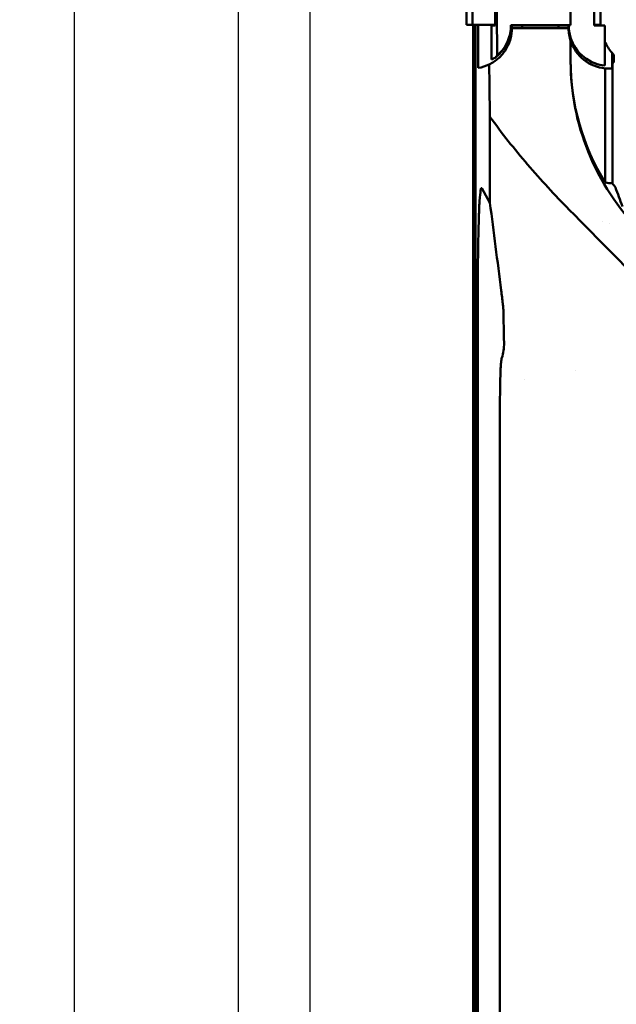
# Model space of a CAD drawing. Header units: millimetres. Extents: x 0 to 4686, y -120 to 1682.
# Tile 104 of 256: x 155 to 244, y 1247 to 1393. Entities that reach past the tile are written whole.
import ezdxf

# ---------------------------------------------------------------- set-up
doc = ezdxf.new("R2010")
doc.units = ezdxf.units.MM
doc.header["$LTSCALE"] = 2
doc.layers.add('Bemaßung (ISO)', color=7, linetype='Continuous', lineweight=25)
doc.layers.add('Sichtbar (ISO)', color=7, linetype='Continuous', lineweight=50)
doc.styles.add('Notiztext (DIN)', font='isocpeur.ttf')
doc.dimstyles.new('Standard (DIN)', dxfattribs={"dimscale": 2, "dimtxt": 3.5, "dimasz": 2.5, "dimexe": 2, "dimexo": 0.5, "dimgap": 0.5, "dimtad": 1, "dimrnd": 1e-08, "dimtxsty": 'Notiztext (DIN)', "dimcen": 0.09, "dimdle": 10, "dimclrd": 256, "dimclre": 256, "dimclrt": 256, "dimadec": 0, "dimazin": 0, "dimtfac": 1, "dimtmove": 0, "dimatfit": 3, "dimfxl": 1, "dimtolj": 1, "dimtzin": 0, "dimlwd": -1, "dimlwe": -1, "dimarcsym": 0})

# ---------------------------------------------------------------- blocks, each defined once
blk = doc.blocks.new('*D23')
at = {"layer": 'Bemaßung (ISO)', "transparency": 16777216}
for p, q in [((224.67, 1471.65), (194.51, 1471.65)), ((198.51, 1466.65), (198.51, 1006.65)), ((228.27, 1001.65), (194.51, 1001.65))]:
    blk.add_line(p, q, dxfattribs=at)
for points in [[(197.67, 1466.65), (199.34, 1466.65), (198.51, 1471.65)], [(197.67, 1006.65), (199.34, 1006.65), (198.51, 1001.65)]]:
    blk.add_solid(points, dxfattribs=at)
at = {"layer": 'Defpoints', "color": 0, "transparency": 16777216}
for p in [(225.67, 1471.65), (198.51, 1001.65), (229.27, 1001.65)]:
    blk.add_point(p, dxfattribs=at)
at = {"layer": 'Bemaßung (ISO)', "transparency": 16777216, "insert": (190.51, 1229.65), "char_height": 7, "attachment_point": 1, "rotation": 90, "style": 'Notiztext (DIN)'}
blk.add_mtext('\\A1;470', dxfattribs=at)
blk = doc.blocks.new('*D24')
at = {"layer": 'Bemaßung (ISO)', "transparency": 16777216}
for p, q in [((224.19, 1486.65), (183.91, 1486.65)), ((187.91, 1481.65), (187.91, 991.65)), ((224.19, 986.65), (183.91, 986.65))]:
    blk.add_line(p, q, dxfattribs=at)
for points in [[(187.08, 1481.65), (188.74, 1481.65), (187.91, 1486.65)], [(187.08, 991.65), (188.74, 991.65), (187.91, 986.65)]]:
    blk.add_solid(points, dxfattribs=at)
at = {"layer": 'Defpoints', "color": 0, "transparency": 16777216}
for p in [(225.19, 1486.65), (187.91, 986.65), (225.19, 986.65)]:
    blk.add_point(p, dxfattribs=at)
at = {"layer": 'Bemaßung (ISO)', "transparency": 16777216, "insert": (179.91, 1230), "char_height": 7, "attachment_point": 1, "rotation": 90, "style": 'Notiztext (DIN)'}
blk.add_mtext('\\A1;500', dxfattribs=at)
blk = doc.blocks.new('*D25')
at = {"layer": 'Bemaßung (ISO)', "transparency": 16777216}
for p, q in [((224.19, 1486.65), (159.6, 1486.65)), ((163.6, 987.65), (163.6, 1481.65)), ((239.17, 982.65), (159.6, 982.65))]:
    blk.add_line(p, q, dxfattribs=at)
for points in [[(162.77, 1481.65), (164.43, 1481.65), (163.6, 1486.65)], [(162.77, 987.65), (164.43, 987.65), (163.6, 982.65)]]:
    blk.add_solid(points, dxfattribs=at)
at = {"layer": 'Defpoints', "color": 0, "transparency": 16777216}
for p in [(163.6, 1486.65), (225.19, 1486.65), (240.17, 982.65)]:
    blk.add_point(p, dxfattribs=at)
at = {"layer": 'Bemaßung (ISO)', "transparency": 16777216, "insert": (155.6, 1227.65), "char_height": 7, "attachment_point": 1, "rotation": 90, "style": 'Notiztext (DIN)'}
blk.add_mtext('\\A1;504', dxfattribs=at)

msp = doc.modelspace()

# ---------------------------------------------------------------- linework, layer by layer
at = {"layer": 'Sichtbar (ISO)'}
for p, q in [((221.7713, 1392.7471), (221.7713, 1420.5471)), ((222.6713, 1420.5471), (222.6713, 1392.7471)), ((240.7206, 1392.648), (240.7206, 1420.6462)), ((240.7313, 1420.5471), (240.7313, 1392.7471)), ((241.6713, 1392.7471), (241.6713, 1420.5471)), ((226.0358, 1403.4586), (226.0358, 1392.648)), ((222.0713, 1392.7471), (221.7713, 1392.7471)), ((222.6713, 1392.7471), (222.0713, 1392.7471)), ((222.6713, 1392.7471), (226.0358, 1392.7471)), ((222.7713, 1392.7471), (222.7713, 1236.7471)), ((222.7713, 1392.7471), (222.7713, 1236.7471)), ((222.8586, 1392.7471), (222.8586, 1236.8344)), ((223.0587, 1392.7471), (223.0587, 1237.0345)), ((223.1112, 1392.7471), (223.1112, 1080.5471)), ((223.5128, 1392.7471), (223.5128, 1386.3296)), ((226.0358, 1392.648), (225.5065, 1392.5598)), ((225.5065, 1387.6031), (225.5065, 1392.5598)), ((228.4204, 1392.648), (231.6713, 1392.648)), ((228.4213, 1392.6471), (228.4204, 1392.648)), ((228.5213, 1392.648), (228.5213, 1392.2471)), ((228.5213, 1392.2471), (236.9213, 1392.2471)), ((230.0213, 1392.648), (230.0213, 1392.2471)), ((231.68, 1392.6471), (231.6713, 1392.648)), ((233.6625, 1392.6471), (231.68, 1392.6471)), ((233.6625, 1392.6471), (233.6713, 1392.648)), ((233.6713, 1392.648), (236.9221, 1392.648)), ((235.4213, 1392.2471), (235.4213, 1392.648)), ((236.9213, 1392.2471), (236.9213, 1392.648)), ((236.9213, 1392.6471), (236.9221, 1392.648)), ((237.2304, 1392.6776), (236.9542, 1392.68)), ((237.2304, 1392.6776), (237.2304, 1392.6841)), ((240.7206, 1392.7471), (240.7313, 1392.7471)), ((242.31, 1392.6345), (240.7206, 1392.648)), ((240.7313, 1392.7471), (241.6713, 1392.7471)), ((242.31, 1392.6345), (242.31, 1386.691)), ((237.2304, 1387.3363), (237.2304, 1390.3459)), ((243.3701, 1386.2639), (243.3701, 1388.5757)), ((243.4618, 1369.1964), (243.4618, 1387.1471)), ((243.4618, 1387.1471), (243.632, 1387.1471)), ((243.632, 1387.1471), (243.632, 1388.2885)), ((242.3619, 1369.3314), (242.3619, 1386.2732)), ((225.2543, 1366.3293), (225.2543, 1379.0969)), ((225.2543, 1366.3293), (224.0734, 1368.4646)), ((241.9412, 1363.5603), (241.9412, 1363.5602)), ((242.9412, 1363.2041), (242.9412, 1363.2041)), ((223.4445, 1351.2384), (223.4445, 1122.0558)), ((226.6991, 1329.9411), (226.6991, 1143.3531))]:
    msp.add_line(p, q, dxfattribs=at)
for centre, radius, start, end in [((248.6712, 1393.1471), 7, 180.102435, 184.156486), ((222.4213, 1392.6471), 6, 306.981451, 0), ((242.9213, 1392.6471), 6, 180, 249.533442), ((248.6712, 1393.1471), 7, 204.666521, 220.772623), ((222.5213, 1392.2471), 6, 279.512634, 295.902836), ((272.2565, 1389.1348), 35.0239, 214.699911, 215.886243), ((238.2912, 1346.0221), 4.65, 265.811643, 265.812468), ((230.4962, 1338.2121), 1.9, 94.552419, 94.552836)]:
    msp.add_arc(centre, radius, start, end, dxfattribs=at)
for centre, major_axis, ratio, start_param, end_param in [((237.2318, 1402.1514), (0.0002, 61.4098), 0.00002136, 1.68838172, 1.72557974), ((242.9724, 1392.6471), (-6.0183, 0), 0.99996386, 6.27771979, 7.48881976), ((242.9213, 1392.2471), (4.2426, -4.2426), 0.9999995, 4.24941723, 5.40442043), ((248.6714, 1393.1471), (-7.0003, 0), 0.99996285, 0.71161651, 0.76714244), ((223.3459, 1392.6471), (5.553, 0), 0.98603832, 5.11203111, 5.21699993), ((221.2907, 1392.6471), (-6.7893, 0), 0.98603832, 2.34359528, 2.41175352), ((272.2304, 1388.6661), (-24.7367, -25.6701), 0.96457504, 5.49730213, 6.04564844), ((242.8704, 1392.6471), (-5.9826, 0), 0.99996386, 1.22156409, 1.47698419), ((226.933, 1405.109), (-0.0374, 57.5676), 0.03301575, 1.89352604, 2.03961603), ((242.9211, 1392.2296), (5.9909, -0.0654), 0.99853579, 4.62981348, 4.7983029), ((272.2304, 1429.8276), (31.0772, 60.0591), 0.26806667, 3.21194877, 3.26955098), ((272.2304, 1349.05), (-31.0775, 60.0622), 0.26804367, 1.1046313, 1.15336479), ((231.0144, 1329.9414), (0, -18.6523), 0.23135471, 4.69582406, 4.71240445)]:
    msp.add_ellipse(centre, major_axis=major_axis, ratio=ratio, start_param=start_param, end_param=end_param, dxfattribs=at)
for points, knots in [([(226.2655, 1394.9471), (226.2763, 1393.8056), (226.2888, 1392.6702), (226.3172, 1390.4143), (226.3331, 1389.2943), (226.3506, 1388.1836)], [-0.696051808, -0.696051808, -0.696051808, -0.696051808, -0.348026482, -0.348026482, -0.000001, -0.000001, -0.000001, -0.000001]), ([(228.5213, 1392.2471), (228.5213, 1391.7027), (228.4472, 1391.1637), (228.1492, 1390.0889), (227.9167, 1389.5608), (227.3066, 1388.5812), (226.9287, 1388.1346), (226.0869, 1387.3913), (225.6331, 1387.0882), (225.1423, 1386.8499)], [0.000001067, 0.000001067, 0.000001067, 0.000001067, 0.167052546, 0.167052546, 0.345545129, 0.345545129, 0.527050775, 0.527050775, 0.695733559, 0.695733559, 0.695733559, 0.695733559]), ([(226.3506, 1388.1836), (226.6862, 1388.4776), (226.9875, 1388.8082), (227.5206, 1389.5444), (227.7481, 1389.9508), (228.2235, 1391.0979), (228.3793, 1391.8708), (228.3794, 1392.6677), (228.3794, 1392.6783), (228.3794, 1392.6889)], [-0.527358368, -0.527358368, -0.527358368, -0.527358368, -0.388528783, -0.388528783, -0.244212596, -0.244212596, -0.003247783, -0.003247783, -0.000001, -0.000001, -0.000001, -0.000001]), ([(228.3794, 1392.6889), (229.8592, 1392.6879), (231.3396, 1392.6871), (234.2899, 1392.6855), (235.7601, 1392.6848), (237.2304, 1392.6841)], [-0.886790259, -0.886790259, -0.886790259, -0.886790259, -0.44175385, -0.44175385, -0.000002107, -0.000002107, -0.000002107, -0.000002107]), ([(228.3794, 1392.6889), (228.3839, 1392.6843), (228.3885, 1392.6798), (228.3931, 1392.6752), (228.3976, 1392.6707), (228.4022, 1392.6661), (228.4067, 1392.6616), (228.4113, 1392.6571), (228.4158, 1392.6525), (228.4204, 1392.648)], [0, 0, 0, 0, 0.33333333, 0.33333333, 0.33333333, 0.66666667, 0.66666667, 0.66666667, 1, 1, 1, 1]), ([(237.2304, 1390.3459), (237.1282, 1390.652), (237.0508, 1390.9657), (236.9473, 1391.6023), (236.9213, 1391.9244), (236.9213, 1392.2471)], [0.000001, 0.000001, 0.000001, 0.000001, 0.098110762, 0.098110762, 0.196232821, 0.196232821, 0.196232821, 0.196232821]), ([(236.9221, 1392.648), (236.9257, 1392.6515), (236.9292, 1392.6551), (236.9328, 1392.6586), (236.9364, 1392.6622), (236.9399, 1392.6658), (236.9435, 1392.6693), (236.9471, 1392.6729), (236.9507, 1392.6764), (236.9542, 1392.68)], [0, 0, 0, 0, 0.333333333, 0.333333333, 0.333333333, 0.666666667, 0.666666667, 0.666666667, 0.99999406, 0.99999406, 0.99999406, 0.99999406]), ([(237.2304, 1387.3363), (237.2304, 1382.6341), (238.155, 1378.087), (241.6322, 1369.4353), (244.2697, 1365.4648), (247.4902, 1362.1863)], [-2.81312108, -2.81312108, -2.81312108, -2.81312108, -1.45664645, -1.45664645, -0.00000098, -0.00000098, -0.00000098, -0.00000098]), ([(225.2543, 1379.0969), (227.0141, 1376.6451), (228.8931, 1374.2764), (232.8214, 1369.6908), (234.895, 1367.4519), (237.0204, 1365.2958)], [-1.91212126, -1.91212126, -1.91212126, -1.91212126, -0.96464122, -0.96464122, -0.00000245, -0.00000245, -0.00000245, -0.00000245]), ([(223.7052, 1366.5604), (223.7588, 1367.3099), (223.8163, 1367.8278), (223.9402, 1368.488), (224.0071, 1368.5845), (224.0734, 1368.4646)], [0, 0, 0, 0, 0.51227727, 0.51227727, 1.08125952, 1.08125952, 1.08125952, 1.08125952]), ([(223.4445, 1351.6304), (223.4448, 1352.038), (223.4454, 1352.4455), (223.4476, 1353.2545), (223.4491, 1353.656), (223.4548, 1354.8319), (223.4602, 1355.6046), (223.4762, 1357.38), (223.4882, 1358.3765), (223.5244, 1360.7516), (223.5518, 1362.0956), (223.6109, 1364.285), (223.6368, 1365.0392), (223.6794, 1366.1071), (223.6964, 1366.4414), (223.705, 1366.5587)], [0.0000416, 0.0000416, 0.0000416, 0.0000416, 0.12235091, 0.12235091, 0.24347109, 0.24347109, 0.47847713, 0.47847713, 0.7937214, 0.7937214, 1.25507035, 1.25507035, 1.6218112, 1.6218112, 1.96342949, 1.96342949, 1.96342949, 1.96342949]), ([(237.0204, 1365.2958), (241.395, 1360.8577), (245.7802, 1356.4108), (254.5882, 1347.4818), (259.0109, 1342.9997), (263.4437, 1338.5096)], [-3.97903656, -3.97903656, -3.97903656, -3.97903656, -1.99351307, -1.99351307, -0.00008866, -0.00008866, -0.00008866, -0.00008866]), ([(226.9264, 1353.3154), (226.9696, 1352.9793), (227.0126, 1352.6373), (227.0937, 1351.9739), (227.1323, 1351.6475), (227.1925, 1351.1088), (227.2154, 1350.8909), (227.2395, 1350.6312), (227.2456, 1350.558), (227.2541, 1350.4389), (227.2565, 1350.3934), (227.2571, 1350.3609)], [-0.368195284, -0.368195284, -0.368195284, -0.368195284, -0.26693333, -0.26693333, -0.165854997, -0.165854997, -0.081716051, -0.081716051, -0.0404362, -0.0404362, -0.000003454, -0.000003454, -0.000003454, -0.000003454]), ([(223.4445, 1351.6304), (223.4445, 1351.5652), (223.4445, 1351.4995), (223.4445, 1351.3694), (223.4445, 1351.3035), (223.4445, 1351.2384)], [-0.0390466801, -0.0390466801, -0.0390466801, -0.0390466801, -0.0195270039, -0.0195270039, -0.000001, -0.000001, -0.000001, -0.000001]), ([(227.3465, 1345.5526), (227.3542, 1345.1365), (227.3275, 1344.7431), (227.2191, 1344.0017), (227.1327, 1343.6431), (227.0181, 1343.3179)], [0.000001, 0.000001, 0.000001, 0.000001, 0.5165943, 0.5165943, 1.06044836, 1.06044836, 1.06044836, 1.06044836]), ([(227.0181, 1343.3179), (226.9713, 1343.1849), (226.9334, 1342.9349), (226.8908, 1342.4667), (226.8806, 1342.3333), (226.831, 1341.5844), (226.8039, 1340.8025), (226.7548, 1338.6875), (226.7392, 1337.249), (226.7145, 1333.9943), (226.7068, 1332.1146), (226.6997, 1330.2503)], [0.00000306, 0.00000306, 0.00000306, 0.00000306, 0.22273607, 0.22273607, 0.30116124, 0.30116124, 0.63212256, 0.63212256, 1.10075741, 1.10075741, 1.65426313, 1.65426313, 1.65426313, 1.65426313])]:
    msp.add_open_spline(points, degree=3, knots=knots, dxfattribs=at)
for points in [[(226.9264, 1353.3154), (226.369, 1357.6534), (225.8117, 1361.9914), (225.2543, 1366.3293)], [(227.3465, 1345.5526), (227.3168, 1347.155), (227.2869, 1348.7577), (227.2571, 1350.3608)]]:
    msp.add_open_spline(points, degree=3, dxfattribs=at)

# ---------------------------------------------------------------- dimensions: what is measured, and where the dimension line sits
at = {"layer": 'Bemaßung (ISO)'}
for base, p1, p2, angle, picture, middle in [((163.5989, 1486.6471), (240.1713, 982.6471), (225.189, 1486.6471), 90, '*D25', (163.5989, 1234.6471)), ((187.9106, 986.6471), (225.189, 1486.6471), (225.189, 986.6471), 270, '*D24', (187.9106, 1236.6471)), ((198.5065, 1001.6471), (225.6713, 1471.6471), (229.2713, 1001.6471), 90, '*D23', (198.5065, 1236.6471))]:
    dim = msp.add_linear_dim(base=base, p1=p1, p2=p2, angle=angle, dimstyle='Standard (DIN)', override={"dimgap": 0.5, "dimdec": 2, "dimtol": 0, "dimlim": 0, "dimtp": 0, "dimtm": 0, "dimtdec": 2, "dimtofl": 0, "dimatfit": 1}, dxfattribs=at)
    dim.commit()
    dim.dimension.update_dxf_attribs({"geometry": picture, "text_midpoint": middle, "dimtype": 160})

doc.saveas('drawing.dxf')
